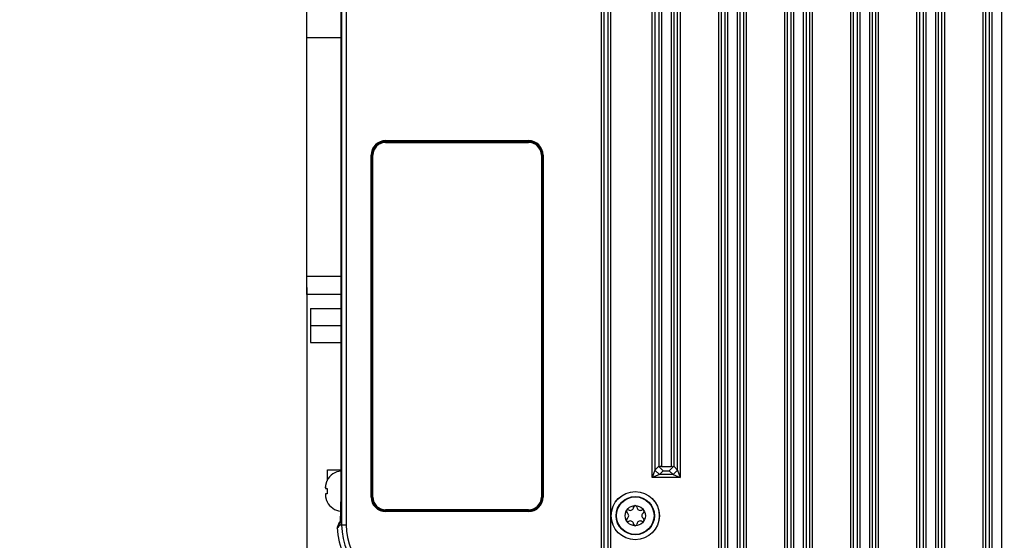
# Model space of a CAD drawing. Header units: inches. Extents: x 0 to 34, y 0 to 22.
# Tile 56 of 121: x 22.3 to 27.7, y 4.7 to 7.6. Entities that reach past the tile are written whole.
import ezdxf

# ---------------------------------------------------------------- set-up
doc = ezdxf.new("R2010")
doc.units = ezdxf.units.IN
doc.header["$LTSCALE"] = 1.87
doc.header["$MEASUREMENT"] = 0
doc.layers.get('0').update_dxf_attribs({"linetype": 'CONTINUOUS'})
doc.layers.add('COSMETIC', color=7, linetype='CONTINUOUS')
doc.layers.add('DIMENSIONS', color=7, linetype='CONTINUOUS')
doc.styles.get("Standard").update_dxf_attribs({"font": 'txt', "width": 0.8})
doc.dimstyles.new('DIMSTYLE_1', dxfattribs={"dimtxt": 0.125, "dimasz": 0.18, "dimexe": 0.125, "dimexo": 0.0625, "dimgap": 0.0625, "dimtad": 0, "dimtih": 1, "dimtoh": 1, "dimdec": 3, "dimzin": 4, "dimdsep": 46, "dimtxsty": 'STANDARD', "dimblk": '_FILLED', "dimblk1": '_FILLED', "dimblk2": '_FILLED', "dimcen": 0.09, "dimadec": 0, "dimazin": 0, "dimtp": 0.001, "dimtm": 0.001, "dimtfac": 1, "dimtdec": 3, "dimtofl": 0, "dimtmove": 0, "dimatfit": 3, "dimldrblk": '_FILLED', "dimfxl": 1, "dimtolj": 1, "dimtzin": 4, "dimarcsym": 0})

# ---------------------------------------------------------------- blocks, each defined once
blk = doc.blocks.new('_FILLED')
at = {"color": 0, "linetype": 'BYBLOCK'}
blk.add_solid([(0, 0), (-1, 0.174), (-1, -0.174)], dxfattribs=at)
blk = doc.blocks.new('*D0')
at = {"layer": 'DIMENSIONS', "color": 2, "linetype": 'CONTINUOUS'}
for p, q in [((23.8933, 6.131), (23.8933, 3.7869)), ((30.8593, 4.9908), (30.8593, 3.7869)), ((23.8933, 3.9119), (26.5013, 3.9119)), ((30.8593, 3.9119), (28.2513, 3.9119))]:
    blk.add_line(p, q, dxfattribs=at)
at = {"layer": 'DIMENSIONS', "color": 2, "linetype": 'CONTINUOUS', "xscale": 0.18, "yscale": 0.18, "zscale": 0.18, "rotation": 180}
blk.add_blockref('_FILLED', (23.8933, 3.9119), dxfattribs=at)
at = {"layer": 'DIMENSIONS', "color": 2, "linetype": 'CONTINUOUS', "xscale": 0.18, "yscale": 0.18, "zscale": 0.18}
blk.add_blockref('_FILLED', (30.8593, 3.9119), dxfattribs=at)
at = {"layer": 'DIMENSIONS', "color": 2, "linetype": 'CONTINUOUS', "insert": (27.3763, 3.9744), "char_height": 0.125, "width": 1.625, "attachment_point": 2, "line_spacing_factor": 0.9}
blk.add_mtext('(6.966{\\Ftxt.shx;\\W1.000000;\\H0.125000; }[176.94])', dxfattribs=at)
blk = doc.blocks.new('*D2')
at = {"layer": 'DIMENSIONS', "color": 2, "linetype": 'CONTINUOUS'}
for p, q in [((23.8933, 7.567), (23.8933, 11.902)), ((24.0597, 10.9573), (24.0597, 11.902)), ((23.8933, 11.777), (23.5006, 11.777)), ((24.0597, 11.777), (24.4197, 11.777))]:
    blk.add_line(p, q, dxfattribs=at)
at = {"layer": 'DIMENSIONS', "color": 2, "linetype": 'CONTINUOUS', "xscale": 0.18, "yscale": 0.18, "zscale": 0.18}
blk.add_blockref('_FILLED', (23.8933, 11.777), dxfattribs=at)
at = {"layer": 'DIMENSIONS', "color": 2, "linetype": 'CONTINUOUS', "xscale": 0.18, "yscale": 0.18, "zscale": 0.18, "rotation": 180}
blk.add_blockref('_FILLED', (24.0597, 11.777), dxfattribs=at)
at = {"layer": 'DIMENSIONS', "color": 2, "linetype": 'CONTINUOUS', "insert": (23.4381, 11.8395), "char_height": 0.125, "width": 1.125, "attachment_point": 3, "line_spacing_factor": 0.9}
blk.add_mtext('.166{\\Ftxt.shx;\\W1.000000;\\H0.125000; }[4.23]', dxfattribs=at)

msp = doc.modelspace()

# ---------------------------------------------------------------- linework, layer by layer
at = {"color": 7, "linetype": 'CONTINUOUS'}
for p, q in [((25.5639, 11.2735), (25.5639, 4.4306)), ((26.1565, 11.2735), (26.1565, 4.4306)), ((26.3107, 4.4306), (26.3107, 11.2735)), ((26.5201, 11.2735), (26.5201, 4.4306)), ((26.6743, 4.4306), (26.6743, 11.2735)), ((26.8837, 11.2735), (26.8837, 4.4306)), ((27.0379, 4.4306), (27.0379, 11.2735)), ((27.2473, 11.2735), (27.2473, 4.4306)), ((27.4015, 4.4306), (27.4015, 11.2735)), ((25.5133, 4.4776), (25.5133, 11.2265)), ((25.5283, 4.4778), (25.5283, 11.2263)), ((25.5489, 11.2469), (25.5489, 4.4572)), ((26.1715, 11.2469), (26.1715, 4.4572)), ((26.1921, 11.2263), (26.1921, 4.4778)), ((26.2071, 11.2265), (26.2071, 4.4776)), ((26.2601, 11.2265), (26.2601, 4.4776)), ((26.2751, 11.2263), (26.2751, 4.4778)), ((26.2957, 4.4572), (26.2957, 11.2469)), ((26.5351, 11.2469), (26.5351, 4.4572)), ((26.5557, 11.2263), (26.5557, 4.4778)), ((26.5707, 11.2265), (26.5707, 4.4776)), ((26.6237, 11.2265), (26.6237, 4.4776)), ((26.6387, 11.2263), (26.6387, 4.4778)), ((26.6593, 4.4572), (26.6593, 11.2469)), ((26.8987, 11.2469), (26.8987, 4.4572)), ((26.9193, 11.2263), (26.9193, 4.4778)), ((26.9343, 11.2265), (26.9343, 4.4776)), ((26.9873, 11.2265), (26.9873, 4.4776)), ((27.0023, 11.2263), (27.0023, 4.4778)), ((27.0229, 4.4572), (27.0229, 11.2469)), ((27.2623, 11.2469), (27.2623, 4.4572)), ((27.2829, 11.2263), (27.2829, 4.4778)), ((27.2979, 11.2265), (27.2979, 4.4776)), ((27.3509, 11.2265), (27.3509, 4.4776)), ((27.3659, 11.2263), (27.3659, 4.4778)), ((27.3865, 4.4572), (27.3865, 11.2469)), ((27.6465, 11.2263), (27.6465, 4.4778)), ((27.6615, 11.2265), (27.6615, 4.4776)), ((27.7145, 11.2265), (27.7145, 4.4776)), ((24.0842, 10.877), (24.0842, 4.827)), ((24.1098, 10.877), (24.1098, 4.827)), ((25.7929, 5.0878), (25.7929, 10.6161)), ((25.9471, 10.6179), (25.9471, 5.0878)), ((24.0818, 5.1024), (24.0818, 10.6017)), ((25.8079, 10.5766), (25.8079, 5.1278)), ((25.9321, 5.1278), (25.9321, 10.5774)), ((25.8285, 10.5562), (25.8285, 5.1485)), ((25.8435, 10.5563), (25.8435, 5.1482)), ((25.8965, 10.5569), (25.8965, 5.1482)), ((25.9115, 10.5565), (25.9115, 5.1485)), ((27.6109, 9.0582), (27.6109, 4.4306)), ((27.6259, 9.0582), (27.6259, 4.4572)), ((23.8933, 6.0935), (23.8933, 7.6045)), ((24.0818, 7.5045), (23.8933, 7.5045)), ((24.3263, 6.93), (24.3263, 6.9395)), ((24.3263, 6.9395), (25.1123, 6.9395)), ((24.3263, 6.9348), (25.1123, 6.9348)), ((25.1123, 6.93), (25.1123, 6.9395)), ((24.3263, 6.93), (25.1123, 6.93)), ((24.2463, 4.9796), (24.2463, 6.8596)), ((24.2463, 6.8596), (24.2559, 6.8596)), ((24.2511, 4.9796), (24.2511, 6.8596)), ((24.2559, 4.9796), (24.2559, 6.8596)), ((25.1827, 6.8596), (25.1827, 4.9796)), ((25.1827, 6.8596), (25.1923, 6.8596)), ((25.1875, 6.8596), (25.1875, 4.9796)), ((25.1923, 6.8596), (25.1923, 4.9796)), ((23.8933, 6.1935), (24.0818, 6.1935)), ((24.0818, 6.0935), (23.8933, 6.0935)), ((24.0802, 6.0935), (24.0802, 6.0165)), ((23.9128, 6.0165), (23.9128, 5.8295)), ((23.9128, 6.0165), (24.0818, 6.0165)), ((23.9128, 5.923), (24.0818, 5.923)), ((23.9128, 5.8295), (24.0818, 5.8295)), ((24.0802, 5.8295), (24.0802, 5.1286)), ((25.8285, 5.1485), (25.8079, 5.1278)), ((25.8435, 5.1482), (25.8965, 5.1482)), ((25.9115, 5.1485), (25.9321, 5.1278)), ((24.0058, 5.0742), (24.0058, 5.1286)), ((24.0058, 5.1286), (24.0818, 5.1286)), ((25.8079, 5.1278), (25.7929, 5.0878)), ((25.8329, 5.1028), (25.7929, 5.0878)), ((25.8329, 5.1028), (25.8079, 5.1278)), ((25.8533, 5.1232), (25.8329, 5.1028)), ((25.9071, 5.1028), (25.8329, 5.1028)), ((25.8533, 5.1232), (25.8334, 5.1441)), ((25.8533, 5.1232), (25.8867, 5.1232)), ((25.8867, 5.1232), (25.9066, 5.1441)), ((25.8867, 5.1232), (25.9071, 5.1028)), ((25.9321, 5.1278), (25.9071, 5.1028)), ((25.9071, 5.1028), (25.9471, 5.0878)), ((25.9321, 5.1278), (25.9471, 5.0878)), ((24.0041, 5.0712), (24.0041, 5.0695)), ((25.9471, 5.0878), (25.7929, 5.0878)), ((23.9949, 5.0308), (23.9949, 5.0351)), ((23.9949, 4.9933), (23.9949, 4.989)), ((23.9953, 5.0273), (24.0041, 5.0263)), ((24.0041, 4.9978), (23.9953, 4.9968)), ((24.0041, 5.0263), (24.0041, 5.0228)), ((24.0041, 5.0228), (24.0041, 5.0192)), ((24.0041, 5.0192), (24.0041, 5.0156)), ((24.0041, 5.0156), (24.0041, 5.012)), ((24.0041, 5.012), (24.0041, 4.9978)), ((24.0041, 4.9546), (24.0041, 4.9529)), ((24.2463, 4.9796), (24.2559, 4.9796)), ((25.1923, 4.9796), (25.1827, 4.9796)), ((24.0785, 4.9014), (24.0784, 4.8961)), ((24.3263, 4.9092), (24.3263, 4.8996)), ((25.1123, 4.9092), (24.3263, 4.9092)), ((25.1123, 4.9044), (24.3263, 4.9044)), ((25.1123, 4.8996), (24.3263, 4.8996)), ((25.1123, 4.8996), (25.1123, 4.9092)), ((24.0646, 4.8244), (24.0596, 4.8117)), ((24.0668, 4.8299), (24.0646, 4.8244)), ((24.0675, 4.8317), (24.0668, 4.8299)), ((24.069, 4.8355), (24.0675, 4.8317)), ((24.0676, 4.8293), (24.0697, 4.835)), ((24.0696, 4.837), (24.069, 4.8355)), ((24.0719, 4.837), (24.0696, 4.837)), ((24.0729, 4.8414), (24.0699, 4.837)), ((24.07, 4.835), (24.0726, 4.8378)), ((24.0726, 4.8378), (24.0774, 4.843)), ((24.0733, 4.842), (24.0729, 4.8414)), ((24.0767, 4.8469), (24.0733, 4.842)), ((24.0752, 4.8261), (24.0755, 4.8265)), ((24.0755, 4.8265), (24.0756, 4.827)), ((24.0756, 4.827), (24.1098, 4.827)), ((24.0768, 4.847), (24.0767, 4.8469)), ((24.0776, 4.8482), (24.0768, 4.847))]:
    msp.add_line(p, q, dxfattribs=at)
for radius in [0.1325, 0.1053, 0.1033, 0.0555]:
    msp.add_circle((25.6993, 4.877), radius, dxfattribs=at)
for centre, radius, start, end in [((24.3263, 6.8596), 0.08, 90, 180), ((24.3263, 6.8596), 0.0752, 90, 180), ((25.1123, 6.8596), 0.08, 0, 90), ((25.1123, 6.8596), 0.0752, 0, 90), ((24.3263, 6.8596), 0.0704, 90, 180), ((25.1123, 6.8596), 0.0704, 0, 90), ((24.0873, 5.029), 0.0933, 93.3677, 153.0775), ((24.12, 5.0281), 0.1254, 175.4735, 175.9103), ((24.1088, 5.0291), 0.1141, 173.9841, 174.9889), ((24.1153, 5.0285), 0.1206, 174.9846, 175.4737), ((24.0987, 5.0254), 0.1046, 169.4284, 171.4052), ((24.0987, 5.0254), 0.1046, 169.4283, 171.4054), ((24.0968, 5.0258), 0.1026, 168.768, 169.4237), ((24.0956, 5.026), 0.1014, 167.1426, 168.7698), ((24.0945, 5.0263), 0.1002, 166.24, 167.1408), ((24.0936, 5.0265), 0.0994, 164.559, 166.241), ((24.0928, 5.0267), 0.0985, 163.5195, 164.5579), ((24.0922, 5.0269), 0.0979, 161.6696, 163.5201), ((24.0916, 5.0271), 0.0973, 160.5836, 161.6687), ((24.0912, 5.0272), 0.0968, 158.406, 160.5843), ((24.0907, 5.0274), 0.0963, 157.4363, 158.405), ((24.0903, 5.0276), 0.0959, 154.089, 157.4378), ((24.1565, 5.026), 0.1619, 176.7575, 177.7257), ((24.0501, 5.0362), 0.0555, 183.913, 185.5581), ((24.0501, 4.9879), 0.0555, 174.4419, 176.087), ((24.1565, 4.9981), 0.1619, 182.2743, 183.2425), ((24.1277, 5.0276), 0.133, 175.9147, 176.7631), ((24.0408, 5.0353), 0.0462, 185.5485, 186.9781), ((24.0408, 4.9888), 0.0462, 173.0219, 174.4515), ((24.1277, 4.9965), 0.133, 183.2369, 184.0853), ((24.0386, 5.035), 0.044, 186.9845, 187.716), ((24.0386, 4.9891), 0.044, 172.2841, 173.0155), ((24.12, 4.996), 0.1254, 184.0897, 184.5265), ((24.0373, 5.0348), 0.0426, 187.7157, 188.5307), ((24.0355, 5.0345), 0.0408, 188.5255, 190.1861), ((24.0355, 4.9896), 0.0408, 169.8139, 171.4745), ((24.0373, 4.9893), 0.0426, 171.4693, 172.2843), ((24.1153, 4.9956), 0.1206, 184.5263, 185.0154), ((24.1088, 4.995), 0.1141, 185.0111, 186.0159), ((24.0987, 4.9987), 0.1046, 188.5948, 190.5716), ((24.0987, 4.9987), 0.1046, 188.5946, 190.5717), ((24.0968, 4.9983), 0.1027, 190.5765, 191.2318), ((24.0956, 4.9981), 0.1014, 191.2299, 192.8577), ((24.0945, 4.9978), 0.1003, 192.8595, 193.7597), ((24.0936, 4.9976), 0.0993, 193.7587, 195.4413), ((24.0929, 4.9974), 0.0986, 195.4424, 196.4802), ((24.0922, 4.9972), 0.0979, 196.4796, 198.3307), ((24.0917, 4.997), 0.0973, 198.3316, 199.4162), ((24.0911, 4.9968), 0.0968, 199.4156, 201.5941), ((24.0907, 4.9967), 0.0963, 201.595, 202.5635), ((24.0903, 4.9965), 0.0959, 202.5621, 205.9111), ((24.0873, 4.9951), 0.0933, 206.9225, 265.3012), ((24.3263, 4.9796), 0.08, 180, 270), ((24.3263, 4.9796), 0.0752, 180, 270), ((24.3263, 4.9796), 0.0704, 180, 270), ((25.1123, 4.9796), 0.08, 270, 360), ((25.1123, 4.9796), 0.0752, 270, 360), ((25.1123, 4.9796), 0.0704, 270, 360), ((25.6993, 4.9233), 0.00906, 1.6303, 178.3697), ((25.6592, 4.9002), 0.00906, 61.6303, 238.3697), ((25.645, 4.877), 0.0181, 301.6303, 58.3697), ((25.6721, 4.9241), 0.0181, 241.6303, 358.3697), ((25.7265, 4.9241), 0.0181, 181.6303, 298.3697), ((25.7394, 4.9002), 0.00906, 301.6303, 118.3697), ((25.7536, 4.877), 0.0181, 121.6303, 238.3697), ((28.0182, 1.3318), 5.2684, 138.453, 138.7079), ((23.6469, 4.8714), 0.4314, 355.9982, 356.1609), ((24.4593, 4.827), 0.3751, 180, 270), ((24.4593, 4.827), 0.3495, 180, 270), ((25.6592, 4.8539), 0.00906, 121.6303, 298.3697), ((25.6721, 4.83), 0.0181, 1.6303, 118.3697), ((25.6993, 4.8308), 0.00906, 181.6303, 358.3697), ((25.7265, 4.83), 0.0181, 61.6303, 178.3697), ((25.7394, 4.8539), 0.00906, 241.6303, 58.3697), ((24.4593, 4.827), 0.4, 182.2042, 270)]:
    msp.add_arc(centre, radius, start, end, dxfattribs=at)
for centre, major_axis, ratio, start_param, end_param in [((25.8435, 5.1334), (-0.015, 0.015), 0.024425, -0.801627, 0.000015), ((25.8435, 5.1328), (0, 0.0154), 0.975859, 0, 0.74472), ((25.8965, 5.1328), (0, 0.0154), 0.975859, -0.74472, 0), ((25.8965, 5.1334), (0.015, 0.015), 0.024425, -0.000015, 0.801627)]:
    msp.add_ellipse(centre, major_axis=major_axis, ratio=ratio, start_param=start_param, end_param=end_param, dxfattribs=at)
for points, knots in [([(24.0774, 4.8426), (24.0778, 4.8484), (24.0784, 4.8619), (24.0793, 4.8849), (24.08, 4.913), (24.0809, 4.9587), (24.0816, 5.0224), (24.0818, 5.0751), (24.0818, 5.1024)], [0, 0, 0, 0, 0.067433, 0.156503, 0.265335, 0.3918, 0.684518, 1, 1, 1, 1]), ([(24.0784, 4.8961), (24.0782, 4.8862), (24.0778, 4.8724), (24.0772, 4.8556), (24.0769, 4.8488), (24.0767, 4.8458)], [0, 0, 0, 0, 0.593697, 0.821445, 1, 1, 1, 1]), ([(24.0596, 4.8091), (24.0603, 4.8108), (24.0617, 4.8142), (24.0635, 4.8183), (24.0649, 4.8217), (24.0661, 4.825), (24.067, 4.8276), (24.0676, 4.8293)], [0, 0, 0, 0, 0.250013, 0.50006, 0.625022, 0.749973, 1, 1, 1, 1]), ([(24.0756, 4.827), (24.0757, 4.8273), (24.0759, 4.828), (24.0762, 4.8296), (24.0765, 4.8324), (24.0769, 4.8365), (24.0772, 4.8396), (24.0773, 4.8413)], [0, 0, 0, 0, 0.060178, 0.139211, 0.353354, 0.640925, 1, 1, 1, 1])]:
    msp.add_open_spline(points, degree=3, knots=knots, dxfattribs=at)
at = {"layer": 'COSMETIC', "color": 7, "linetype": 'CONTINUOUS'}
msp.add_circle((25.6993, 4.877), 0.1323, dxfattribs=at)

# ---------------------------------------------------------------- dimensions: what is measured, and where the dimension line sits
at = {"layer": 'DIMENSIONS', "color": 2, "linetype": 'CONTINUOUS'}
dim = msp.add_linear_dim(base=(24.0597, 11.777), p1=(23.8933, 7.5045), p2=(24.0597, 10.8948), dimstyle='DIMSTYLE_1', dxfattribs=at)
dim.commit()
dim.dimension.update_dxf_attribs({"geometry": '*D2', "text_midpoint": (22.8756, 11.777), "dimtype": 160})
dim = msp.add_linear_dim(base=(30.8593, 3.9119), p1=(23.8933, 6.1935), p2=(30.8593, 5.0533), text='(<>)', dimstyle='DIMSTYLE_1', dxfattribs=at)
dim.commit()
dim.dimension.update_dxf_attribs({"geometry": '*D0', "text_midpoint": (27.3763, 3.9119), "dimtype": 160})

doc.saveas('drawing.dxf')
